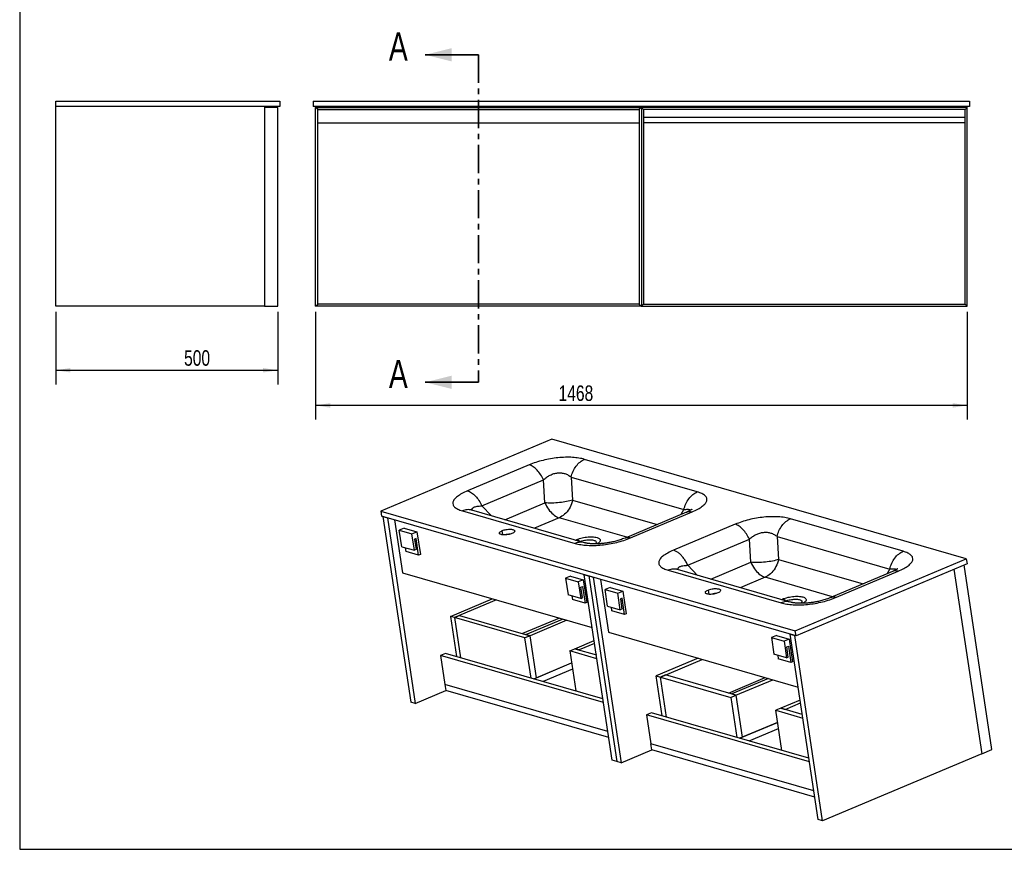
# Model space of a CAD drawing. Header units: millimetres. Extents: x 3 to 416, y 5 to 292.
# Tile 1 of 3: x 3 to 225, y 5 to 192. Entities that reach past the tile are written whole.
import ezdxf

# ---------------------------------------------------------------- set-up
doc = ezdxf.new("R2010")
doc.units = ezdxf.units.MM
doc.linetypes.add('CENTER', pattern=[10.16, 6.35, -1.27, 1.27, -1.27])
doc.layers.add('FORMAT', color=179, linetype='Continuous')
doc.styles.add('SLDTEXTSTYLE0', font='TXT', dxfattribs={"width": 0.75})
doc.dimstyles.new('SLDDIMSTYLE0', dxfattribs={"dimtxt": 3.5, "dimasz": 3.302, "dimexe": 0, "dimexo": 0.0625, "dimgap": 0.875, "dimtad": 1, "dimlfac": 10, "dimrnd": 1e-09, "dimzin": 12, "dimdsep": 46, "dimtxsty": 'SLDTEXTSTYLE0', "dimsah": 1, "dimcen": 0.09, "dimadec": 0, "dimazin": 3, "dimtfac": 1, "dimtdec": 0, "dimtofl": 0, "dimtmove": 0, "dimatfit": 3, "dimfxl": 0, "dimfrac": 2, "dimtolj": 1, "dimtzin": 12, "dimarcsym": 0})

# ---------------------------------------------------------------- blocks, each defined once
blk = doc.blocks.new('_D_5')
at = {"layer": 'FORMAT'}
for p, q in [((69.59, 126.56), (69.59, 102.3)), ((216.39, 126.56), (216.39, 102.3)), ((216.39, 105.48), (69.59, 105.48))]:
    blk.add_line(p, q, dxfattribs=at)
for points in [[(69.59, 105.48), (72.89, 104.97), (72.89, 105.99)], [(216.39, 105.48), (213.08, 105.99), (213.08, 104.97)]]:
    blk.add_solid(points, dxfattribs=at)
at = {"layer": 'FORMAT', "insert": (124.33, 109.99), "char_height": 3.5, "attachment_point": 1, "style": 'SLDTEXTSTYLE0'}
blk.add_mtext('1468', dxfattribs=at)
blk = doc.blocks.new('_D_6')
at = {"layer": 'FORMAT'}
for p, q in [((11.08, 126.56), (11.08, 110.23)), ((61.08, 126.56), (61.08, 110.23)), ((11.08, 113.4), (61.08, 113.4))]:
    blk.add_line(p, q, dxfattribs=at)
for points in [[(11.08, 113.4), (14.38, 112.9), (14.38, 113.91)], [(61.08, 113.4), (57.78, 113.91), (57.78, 112.9)]]:
    blk.add_solid(points, dxfattribs=at)
at = {"layer": 'FORMAT', "insert": (39.99, 117.92), "char_height": 3.5, "attachment_point": 1, "style": 'SLDTEXTSTYLE0'}
blk.add_mtext('500', dxfattribs=at)

msp = doc.modelspace()

# ---------------------------------------------------------------- linework, layer by layer
at = {"color": 7, "linetype": 'Continuous', "lineweight": 35}
for p, q in [((106.2862, 184.4998), (94.2862, 184.4998)), ((106.2862, 110.6925), (94.2862, 110.6925))]:
    msp.add_line(p, q, dxfattribs=at)
at = {"color": 7, "linetype": 'CENTER', "lineweight": 35}
msp.add_line((106.2862, 184.4998), (106.2862, 110.6925), dxfattribs=at)
at = {"color": 7, "linetype": 'Continuous', "lineweight": 25}
for p, q in [((11.0818, 174.0302), (61.5818, 174.0302)), ((11.0818, 172.8302), (11.0818, 174.0302)), ((61.5818, 174.0302), (61.5818, 172.8302)), ((69.0862, 174.0302), (69.0862, 172.8302)), ((69.0862, 174.0302), (216.8862, 174.0302)), ((216.8862, 174.0302), (216.8862, 172.8302)), ((11.0818, 127.8302), (11.0818, 172.8302)), ((61.5818, 172.8302), (11.0818, 172.8302)), ((58.0818, 172.8302), (58.0818, 127.8302)), ((58.0818, 172.6302), (58.0818, 127.8302)), ((61.0818, 172.6302), (58.0818, 172.6302)), ((61.0818, 127.8302), (61.0818, 172.6302)), ((216.8862, 172.8302), (69.0862, 172.8302)), ((69.5862, 172.8302), (69.5862, 172.6302)), ((70.0862, 172.1302), (69.5862, 172.6302)), ((69.5862, 127.8302), (69.5862, 172.6302)), ((69.5862, 172.6302), (142.9862, 172.6302)), ((70.0862, 128.3302), (70.0862, 172.1302)), ((70.0862, 172.1302), (142.4862, 172.1302)), ((71.1862, 172.8302), (71.1862, 172.6302)), ((141.3862, 172.6302), (141.3862, 172.8302)), ((142.9862, 172.6302), (142.4862, 172.1302)), ((142.4862, 172.1302), (142.4862, 128.3302)), ((142.9862, 172.6302), (142.9862, 172.8302)), ((142.9862, 172.6302), (143.4862, 172.1302)), ((142.9862, 172.6302), (142.9862, 127.8302)), ((216.3862, 172.6302), (142.9862, 172.6302)), ((143.4862, 172.1302), (143.4862, 128.3302)), ((215.8862, 172.1302), (143.4862, 172.1302)), ((144.5862, 172.8302), (144.5862, 172.6302)), ((214.7862, 172.6302), (214.7862, 172.8302)), ((215.8862, 172.1302), (216.3862, 172.6302)), ((215.8862, 128.3302), (215.8862, 172.1302)), ((216.3862, 172.6302), (216.3862, 172.8302)), ((216.3862, 127.8302), (216.3862, 172.6302)), ((70.0862, 169.1302), (142.4862, 169.1302)), ((215.8862, 170.3302), (143.4862, 170.3302)), ((215.8862, 169.1302), (143.4862, 169.1302)), ((58.0818, 127.8302), (11.0818, 127.8302)), ((58.0818, 127.8302), (61.0818, 127.8302)), ((69.5862, 127.8302), (70.0862, 128.3302)), ((142.9862, 127.8302), (69.5862, 127.8302)), ((142.4862, 128.3302), (70.0862, 128.3302)), ((142.4862, 128.3302), (142.9862, 127.8302)), ((143.4862, 128.3302), (142.9862, 127.8302)), ((142.9862, 127.8302), (216.3862, 127.8302)), ((143.4862, 128.3302), (215.8862, 128.3302)), ((216.3862, 127.8302), (215.8862, 128.3302)), ((122.7758, 97.8821), (84.2742, 81.6375)), ((216.1544, 70.9201), (122.7758, 97.8821)), ((155.5746, 85.9954), (130.1818, 93.3273)), ((117.7117, 92.0818), (103.8422, 86.2299)), ((127.1589, 89.3207), (127.4851, 84.1565)), ((127.1589, 89.3207), (152.5517, 81.9889)), ((107.0543, 82.8461), (120.9239, 88.698)), ((121.2501, 83.5338), (120.9239, 88.698)), ((84.2742, 81.6375), (177.6528, 54.6755)), ((84.2742, 81.6375), (84.4421, 80.5225)), ((177.8207, 53.5605), (84.4421, 80.5225)), ((84.758, 80.4313), (85.7689, 80.1395)), ((84.758, 80.4313), (91.0541, 38.6213)), ((85.7689, 80.1395), (92.065, 38.3295)), ((102.6739, 81.7211), (128.0667, 74.3893)), ((130.1535, 74.5474), (104.7605, 81.8794)), ((153.1625, 81.448), (139.2926, 75.596)), ((140.5367, 75.6348), (154.4063, 81.4866)), ((201.948, 72.6056), (176.5552, 79.9375)), ((87.3795, 79.6744), (89.1763, 67.7431)), ((89.589, 77.8441), (88.4454, 77.3616)), ((89.589, 77.8441), (92.432, 77.0232)), ((164.0851, 78.692), (150.2155, 72.8401)), ((88.4454, 77.3616), (91.2884, 76.5407)), ((89.005, 73.6452), (88.4454, 77.3616)), ((91.2884, 76.5407), (92.432, 77.0232)), ((91.8481, 72.8243), (91.2884, 76.5407)), ((92.2607, 75.4687), (91.8795, 75.3079)), ((92.8204, 71.7523), (92.2607, 75.4687)), ((92.432, 77.0232), (93.2016, 71.9131)), ((173.5323, 75.9309), (173.8585, 70.7667)), ((173.5323, 75.9309), (198.9251, 68.5991)), ((89.005, 73.6452), (91.8481, 72.8243)), ((89.9773, 72.5732), (89.8527, 73.4004)), ((91.8795, 75.3079), (92.2293, 72.9851)), ((153.4277, 69.4563), (167.2973, 75.3082)), ((167.6235, 70.144), (167.2973, 75.3082)), ((92.8204, 71.7523), (89.9773, 72.5732)), ((92.2293, 72.9851), (91.8481, 72.8243)), ((93.2016, 71.9131), (92.8204, 71.7523)), ((177.6528, 54.6755), (216.1544, 70.9201)), ((216.3223, 69.8052), (177.8207, 53.5605)), ((221.9213, 27.9255), (215.657, 69.5244)), ((216.1544, 70.9201), (216.3223, 69.8052)), ((89.1763, 67.7431), (131.9173, 55.4021)), ((127.0541, 67.0265), (125.9105, 66.544)), ((125.9105, 66.544), (126.4702, 62.8275)), ((125.9105, 66.544), (128.7536, 65.7231)), ((127.0541, 67.0265), (129.8972, 66.2056)), ((130.1205, 67.3334), (131.1314, 67.0415)), ((136.4167, 25.5234), (130.1205, 67.3334)), ((131.1314, 67.0415), (132.1423, 66.7497)), ((131.1314, 67.0415), (137.4275, 25.2315)), ((132.1423, 66.7497), (138.4384, 24.9397)), ((149.0473, 68.3313), (174.44, 60.9995)), ((176.5269, 61.1576), (151.1339, 68.4896)), ((199.5356, 68.058), (185.666, 62.2062)), ((186.9101, 62.245), (200.7797, 68.0968)), ((213.3697, 68.5594), (219.6341, 26.9605)), ((129.8972, 66.2056), (128.7536, 65.7231)), ((128.7536, 65.7231), (129.3132, 62.0066)), ((129.3446, 64.4902), (129.7258, 64.6511)), ((129.6944, 62.1674), (129.3446, 64.4902)), ((129.7258, 64.6511), (130.2855, 60.9346)), ((129.8972, 66.2056), (130.6667, 61.0955)), ((133.7529, 66.2846), (135.5496, 54.3533)), ((135.9624, 64.4543), (134.8187, 63.9718)), ((135.9624, 64.4543), (138.8054, 63.6334)), ((129.3132, 62.0066), (126.4702, 62.8275)), ((127.3179, 62.5827), (127.4424, 61.7555)), ((129.3132, 62.0066), (129.6944, 62.1674)), ((134.8187, 63.9718), (137.6618, 63.1509)), ((135.3784, 60.2554), (134.8187, 63.9718)), ((137.6618, 63.1509), (138.8054, 63.6334)), ((138.2215, 59.4345), (137.6618, 63.1509)), ((138.8054, 63.6334), (139.5749, 58.5233)), ((99.9556, 57.9362), (109.3757, 61.9107)), ((110.3234, 61.6371), (100.9033, 57.6626)), ((130.2855, 60.9346), (127.4424, 61.7555)), ((130.6667, 61.0955), (130.2855, 60.9346)), ((135.3784, 60.2554), (138.2215, 59.4345)), ((136.3507, 59.1834), (136.2261, 60.0106)), ((138.6341, 62.0789), (138.2529, 61.9181)), ((138.2529, 61.9181), (138.6027, 59.5953)), ((139.1937, 58.3625), (138.6341, 62.0789)), ((99.9556, 57.9362), (101.3162, 48.9014)), ((100.9033, 57.6626), (99.9556, 57.9362)), ((100.9033, 57.6626), (102.0469, 58.1451)), ((100.9033, 57.6626), (102.2639, 48.6277)), ((116.7613, 53.0838), (100.9033, 57.6626)), ((102.0469, 58.1451), (117.9049, 53.5663)), ((139.1937, 58.3625), (136.3507, 59.1834)), ((138.6027, 59.5953), (138.2215, 59.4345)), ((139.5749, 58.5233), (139.1937, 58.3625)), ((124.5061, 57.542), (116.2296, 54.05)), ((116.9572, 53.8399), (125.2336, 57.3319)), ((126.1813, 57.0583), (117.9049, 53.5663)), ((117.9049, 53.5663), (116.7613, 53.0838)), ((117.9049, 53.5663), (116.9572, 53.8399)), ((119.332, 44.0893), (117.9049, 53.5663)), ((135.5496, 54.3533), (178.2907, 42.0123)), ((173.4275, 53.6367), (172.2839, 53.1542)), ((173.4275, 53.6367), (176.2706, 52.8158)), ((176.4939, 53.9436), (177.5048, 53.6517)), ((182.7901, 12.1336), (176.4939, 53.9436)), ((183.8009, 11.8418), (177.5048, 53.6517)), ((177.8207, 53.5605), (177.6528, 54.6755)), ((118.1218, 44.0489), (116.7613, 53.0838)), ((128.0135, 50.6475), (132.3573, 52.4802)), ((132.4526, 51.847), (128.9612, 50.3739)), ((172.2839, 53.1542), (175.127, 52.3333)), ((172.2839, 53.1542), (172.8436, 49.4377)), ((176.2706, 52.8158), (175.127, 52.3333)), ((175.127, 52.3333), (175.6866, 48.6168)), ((175.718, 51.1004), (176.0992, 51.2613)), ((176.0678, 48.7777), (175.718, 51.1004)), ((176.0992, 51.2613), (176.6589, 47.5448)), ((176.2706, 52.8158), (177.0401, 47.7057)), ((98.881, 49.6045), (97.7374, 49.122)), ((97.7374, 49.122), (98.7168, 42.6182)), ((134.4597, 38.5188), (97.7374, 49.122)), ((134.3318, 39.3685), (98.881, 49.6045)), ((126.8699, 50.165), (128.0135, 50.6475)), ((126.8699, 50.165), (128.2304, 41.1302)), ((132.9712, 48.4033), (126.8699, 50.165)), ((128.9612, 50.3739), (128.0135, 50.6475)), ((128.0135, 50.6475), (132.8433, 49.253)), ((175.6866, 48.6168), (172.8436, 49.4377)), ((173.6913, 49.1929), (173.8158, 48.3657)), ((118.7835, 43.8579), (127.2798, 47.4427)), ((119.332, 44.0893), (127.2798, 47.4427)), ((155.7491, 48.5209), (146.329, 44.5464)), ((147.2767, 44.2728), (156.6968, 48.2473)), ((176.6589, 47.5448), (173.8158, 48.3657)), ((175.6866, 48.6168), (176.0678, 48.7777)), ((177.0401, 47.7057), (176.6589, 47.5448)), ((127.4897, 46.049), (120.8691, 43.2557)), ((146.329, 44.5464), (147.2767, 44.2728)), ((147.6896, 35.5116), (146.329, 44.5464)), ((148.4203, 44.7553), (147.2767, 44.2728)), ((164.2783, 40.1765), (148.4203, 44.7553)), ((135.4391, 32.0151), (98.7168, 42.6182)), ((98.7168, 42.6182), (98.9267, 41.2246)), ((118.7835, 43.8579), (119.332, 44.0893)), ((148.6373, 35.238), (147.2767, 44.2728)), ((147.2767, 44.2728), (163.1346, 39.694)), ((162.603, 40.6602), (170.8795, 44.1522)), ((171.607, 43.9421), (163.3306, 40.4501)), ((164.2783, 40.1765), (172.5547, 43.6685)), ((92.065, 38.3295), (98.9267, 41.2246)), ((135.649, 30.6214), (98.9267, 41.2246)), ((163.1346, 39.694), (164.2783, 40.1765)), ((163.3306, 40.4501), (164.2783, 40.1765)), ((164.2783, 40.1765), (165.7054, 30.6995)), ((92.065, 38.3295), (91.0541, 38.6213)), ((163.1346, 39.694), (164.4952, 30.6592)), ((178.7307, 39.0904), (174.3869, 37.2577)), ((175.3346, 36.9841), (178.826, 38.4572)), ((145.2544, 36.2147), (144.1108, 35.7322)), ((144.1108, 35.7322), (145.0902, 29.2284)), ((180.8331, 25.129), (144.1108, 35.7322)), ((180.7051, 25.9787), (145.2544, 36.2147)), ((174.3869, 37.2577), (173.2433, 36.7752)), ((173.2433, 36.7752), (179.3446, 35.0135)), ((174.6038, 27.7404), (173.2433, 36.7752)), ((179.2166, 35.8632), (174.3869, 37.2577)), ((174.3869, 37.2577), (175.3346, 36.9841)), ((173.6532, 34.0529), (165.1568, 30.4681)), ((165.7054, 30.6995), (173.6532, 34.0529)), ((167.2425, 29.8659), (173.8631, 32.6592)), ((181.8125, 18.6253), (145.0902, 29.2284)), ((145.3001, 27.8348), (145.0902, 29.2284)), ((165.1568, 30.4681), (165.7054, 30.6995)), ((138.4384, 24.9397), (145.3001, 27.8348)), ((182.0224, 17.2316), (145.3001, 27.8348)), ((219.6341, 26.9605), (183.8009, 11.8418)), ((219.6341, 26.9605), (221.9213, 27.9255)), ((137.4275, 25.2315), (136.4167, 25.5234)), ((138.4384, 24.9397), (137.4275, 25.2315)), ((183.8009, 11.8418), (182.7901, 12.1336))]:
    msp.add_line(p, q, dxfattribs=at)
at = {"color": 8, "linetype": 'Continuous', "lineweight": 25}
for p, q in [((107.0543, 82.8461), (109.2614, 80.5798)), ((112.2224, 79.7248), (121.2501, 83.5338)), ((127.4851, 84.1565), (146.5412, 78.6543)), ((124.4622, 80.15), (118.891, 77.7993)), ((139.6752, 75.7574), (124.4622, 80.15)), ((151.969, 80.9444), (152.5517, 81.9889)), ((111.7699, 76.3116), (111.6268, 77.2615)), ((128.9878, 74.884), (128.4561, 75.253)), ((153.4277, 69.4563), (155.6348, 67.19)), ((158.5958, 66.335), (167.6235, 70.144)), ((173.8585, 70.7667), (192.9146, 65.2645)), ((170.8356, 66.7602), (165.2644, 64.4095)), ((186.0486, 62.3676), (170.8356, 66.7602)), ((198.3424, 67.5546), (198.9251, 68.5991)), ((158.0002, 63.8717), (158.1433, 62.9218)), ((175.3611, 61.4942), (174.8295, 61.8632))]:
    msp.add_line(p, q, dxfattribs=at)
at = {"color": 7, "linetype": 'Continuous', "lineweight": 25, "flags": 128}
for points in [[(127.4851, 84.1565), (127.1873, 84.06), (126.8644, 83.9687), (126.5189, 83.8836), (126.1531, 83.8051), (125.7698, 83.7339), (125.3719, 83.6704), (124.9621, 83.6152), (124.5436, 83.5686), (124.1194, 83.531), (123.6925, 83.5027), (123.2662, 83.4838), (122.8435, 83.4745), (122.4275, 83.4749), (122.0213, 83.485), (121.6279, 83.5047), (121.2501, 83.5338)], [(121.2501, 83.5338), (121.4326, 83.1502), (121.632, 82.7786), (121.8468, 82.4216), (122.0755, 82.0817), (122.3165, 81.7616), (122.5679, 81.4635), (122.828, 81.1895), (123.0949, 80.9416), (123.3666, 80.7217), (123.6412, 80.5313), (123.9166, 80.3718), (124.191, 80.2444), (124.4622, 80.15)], [(127.4851, 84.1565), (127.3798, 83.7442), (127.2483, 83.3395), (127.0916, 82.9454), (126.9107, 82.5647), (126.707, 82.2001), (126.4819, 81.8544), (126.2371, 81.53), (125.9744, 81.2292), (125.6957, 80.9543), (125.4029, 80.7073), (125.0983, 80.4898), (124.784, 80.3036), (124.4622, 80.15)], [(111.3983, 76.3793), (111.2545, 76.4305), (111.1408, 76.4921), (111.0595, 76.5628), (111.0123, 76.6413), (111.0001, 76.7259), (111.0232, 76.8149), (111.081, 76.9065), (111.1725, 76.9988), (111.2957, 77.09), (111.4482, 77.1781), (111.6268, 77.2615)], [(113.8381, 76.623), (113.637, 76.5462), (113.4174, 76.4774), (113.1839, 76.418), (112.9413, 76.3694), (112.6943, 76.3324), (112.4482, 76.3078), (112.2078, 76.2961), (111.9781, 76.2976), (111.7638, 76.3122), (111.5692, 76.3396), (111.3983, 76.3793)], [(111.6268, 77.2615), (111.828, 77.3384), (112.0475, 77.4072), (112.281, 77.4665), (112.5237, 77.5152), (112.7706, 77.5522), (113.0168, 77.5768), (113.2571, 77.5884), (113.4868, 77.5869), (113.7011, 77.5723), (113.8958, 77.5449), (114.0667, 77.5052), (114.2104, 77.454), (114.3241, 77.3924), (114.4054, 77.3217), (114.4526, 77.2432), (114.4648, 77.1586), (114.4418, 77.0696), (114.3839, 76.978), (114.2924, 76.8857), (114.1692, 76.7945), (114.0167, 76.7064), (113.8381, 76.623)], [(128.4561, 75.253), (128.7263, 75.359), (129.0161, 75.4574), (129.3223, 75.547), (129.6414, 75.6269), (129.9701, 75.6963), (130.3046, 75.7542), (130.6415, 75.8002), (130.9768, 75.8337), (131.3071, 75.8544), (131.6286, 75.8619), (131.9378, 75.8563), (132.2314, 75.8376), (132.5062, 75.806), (132.759, 75.7618), (132.9872, 75.7055), (133.1883, 75.6378), (133.36, 75.5594), (133.5004, 75.4712), (133.6081, 75.374), (133.6819, 75.269), (133.7209, 75.1574), (133.7247, 75.0403), (133.6933, 74.919), (133.627, 74.7949), (133.5265, 74.6694), (133.393, 74.5437), (133.2279, 74.4193), (133.033, 74.2975), (132.9955, 74.2763)], [(128.1683, 75.1206), (128.2083, 75.1404), (128.4561, 75.253)], [(129.2141, 74.8186), (129.3571, 74.8721), (129.6022, 74.9518), (129.8622, 75.0223), (130.1331, 75.0826), (130.4107, 75.1317), (130.6905, 75.1689), (130.9681, 75.1935), (131.2391, 75.2052), (131.4993, 75.2039), (131.7446, 75.1894), (131.9711, 75.1621), (132.1752, 75.1223), (132.3537, 75.0708), (132.5038, 75.0083), (132.6232, 74.9357), (132.7098, 74.8543), (132.7625, 74.7654), (132.7803, 74.6703), (132.763, 74.5705), (132.7108, 74.4676), (132.6245, 74.3632), (132.5249, 74.2741)], [(173.8585, 70.7667), (173.5607, 70.6702), (173.2378, 70.5789), (172.8922, 70.4938), (172.5265, 70.4153), (172.1432, 70.3441), (171.7453, 70.2806), (171.3355, 70.2254), (170.917, 70.1788), (170.4928, 70.1412), (170.0659, 70.1129), (169.6396, 70.094), (169.2169, 70.0847), (168.8009, 70.0851), (168.3947, 70.0952), (168.0013, 70.1149), (167.6235, 70.144)], [(167.6235, 70.144), (167.806, 69.7604), (168.0054, 69.3888), (168.2202, 69.0318), (168.4489, 68.6919), (168.6899, 68.3718), (168.9413, 68.0737), (169.2014, 67.7997), (169.4683, 67.5518), (169.74, 67.3319), (170.0146, 67.1415), (170.29, 66.982), (170.5644, 66.8546), (170.8356, 66.7602)], [(173.8585, 70.7667), (173.7532, 70.3544), (173.6217, 69.9497), (173.465, 69.5556), (173.2841, 69.1749), (173.0803, 68.8103), (172.8553, 68.4646), (172.6105, 68.1402), (172.3478, 67.8394), (172.0691, 67.5645), (171.7763, 67.3175), (171.4717, 67.1), (171.1573, 66.9138), (170.8356, 66.7602)], [(157.7716, 62.9895), (157.6279, 63.0407), (157.5142, 63.1023), (157.4329, 63.173), (157.3857, 63.2515), (157.3735, 63.3361), (157.3966, 63.4251), (157.4544, 63.5167), (157.5459, 63.609), (157.6691, 63.7002), (157.8216, 63.7883), (158.0002, 63.8717)], [(160.2115, 63.2332), (160.0104, 63.1564), (159.7908, 63.0876), (159.5573, 63.0282), (159.3146, 62.9796), (159.0677, 62.9426), (158.8216, 62.918), (158.5812, 62.9063), (158.3515, 62.9078), (158.1372, 62.9224), (157.9426, 62.9498), (157.7716, 62.9895)], [(158.0002, 63.8717), (158.2014, 63.9486), (158.4209, 64.0174), (158.6544, 64.0767), (158.8971, 64.1254), (159.144, 64.1624), (159.3902, 64.187), (159.6305, 64.1986), (159.8602, 64.1971), (160.0745, 64.1825), (160.2691, 64.1551), (160.4401, 64.1154), (160.5838, 64.0642), (160.6975, 64.0026), (160.7788, 63.9319), (160.826, 63.8534), (160.8382, 63.7688), (160.8152, 63.6798), (160.7573, 63.5882), (160.6658, 63.4959), (160.5426, 63.4047), (160.3901, 63.3166), (160.2115, 63.2332)], [(174.8295, 61.8632), (175.0997, 61.9692), (175.3895, 62.0676), (175.6956, 62.1572), (176.0148, 62.2371), (176.3435, 62.3065), (176.678, 62.3644), (177.0148, 62.4104), (177.3502, 62.4439), (177.6805, 62.4646), (178.002, 62.4721), (178.3112, 62.4665), (178.6048, 62.4478), (178.8795, 62.4162), (179.1324, 62.372), (179.3606, 62.3157), (179.5617, 62.248), (179.7334, 62.1696), (179.8738, 62.0814), (179.9815, 61.9842), (180.0553, 61.8792), (180.0943, 61.7676), (180.0981, 61.6505), (180.0667, 61.5292), (180.0004, 61.4051), (179.8999, 61.2796), (179.7664, 61.1539), (179.6013, 61.0295), (179.4064, 60.9077), (179.3689, 60.8865)], [(174.5417, 61.7308), (174.5817, 61.7506), (174.8295, 61.8632)], [(175.5875, 61.4288), (175.7305, 61.4823), (175.9756, 61.562), (176.2356, 61.6325), (176.5065, 61.6928), (176.7841, 61.7419), (177.0639, 61.7791), (177.3415, 61.8037), (177.6125, 61.8154), (177.8727, 61.8141), (178.118, 61.7996), (178.3445, 61.7723), (178.5486, 61.7325), (178.7271, 61.681), (178.8772, 61.6185), (178.9966, 61.5459), (179.0832, 61.4645), (179.1359, 61.3756), (179.1537, 61.2805), (179.1364, 61.1807), (179.0842, 61.0778), (178.9979, 60.9734), (178.8982, 60.8843)]]:
    msp.add_lwpolyline(points, dxfattribs=at)
at = {"color": 7, "linetype": 'Continuous', "lineweight": 25}
for centre in [(113.5472, 71.5316), (159.9206, 58.1418)]:
    msp.add_arc(centre, 4.9434, 91.688067, 105.439472, dxfattribs=at)
for points, knots in [([(130.1818, 93.3273), (129.7869, 93.4413), (129.3572, 93.5358), (128.4407, 93.6826), (127.9539, 93.7351), (126.9375, 93.7965), (126.4079, 93.8055), (125.3212, 93.7796), (124.7643, 93.7448), (123.6392, 93.6324), (123.0712, 93.5548), (121.9406, 93.3592), (121.3781, 93.2412), (120.2749, 92.9681), (119.7344, 92.813), (118.6911, 92.4704), (118.1883, 92.2829), (117.7117, 92.0818)], [0, 0, 0, 0, 0.125, 0.125, 0.25, 0.25, 0.375, 0.375, 0.5, 0.5, 0.625, 0.625, 0.75, 0.75, 0.875, 0.875, 1, 1, 1, 1]), ([(127.1589, 89.3207), (127.2585, 89.7705), (127.4059, 90.2119), (127.7851, 91.0449), (128.0169, 91.4364), (128.5474, 92.1395), (128.846, 92.4511), (129.4874, 92.9709), (129.8301, 93.1789), (130.1818, 93.3273)], [0, 0, 0, 0, 0.25, 0.25, 0.5, 0.5, 0.75, 0.75, 1, 1, 1, 1]), ([(120.9239, 88.698), (120.7358, 89.119), (120.5155, 89.5237), (120.027, 90.27), (119.7588, 90.6115), (119.1951, 91.2054), (118.8996, 91.4577), (118.3036, 91.8538), (118.0032, 91.9976), (117.7117, 92.0818)], [0, 0, 0, 0, 0.25, 0.25, 0.5, 0.5, 0.75, 0.75, 1, 1, 1, 1]), ([(120.9239, 88.698), (121.1544, 88.9216), (121.3988, 89.1255), (121.9084, 89.4879), (122.1736, 89.6465), (122.7169, 89.9136), (122.995, 90.0223), (123.5561, 90.1864), (123.8391, 90.2418), (124.4016, 90.298), (124.6812, 90.2987), (125.2287, 90.2454), (125.4966, 90.1913), (126.0131, 90.03), (126.2615, 89.9227), (126.7319, 89.6581), (126.9537, 89.5008), (127.1589, 89.3207)], [0, 0, 0, 0, 0.125, 0.125, 0.25, 0.25, 0.375, 0.375, 0.5, 0.5, 0.625, 0.625, 0.75, 0.75, 0.875, 0.875, 1, 1, 1, 1]), ([(103.8422, 86.2299), (103.3656, 86.0289), (102.932, 85.8213), (102.1633, 85.3994), (101.8282, 85.185), (101.2664, 84.7557), (101.0395, 84.5407), (100.701, 84.1164), (100.5892, 83.9071), (100.4838, 83.5003), (100.4902, 83.3028), (100.621, 82.9254), (100.7455, 82.7455), (101.1087, 82.4086), (101.3477, 82.2515), (101.9327, 81.9648), (102.279, 81.8352), (102.6739, 81.7211)], [0, 0, 0, 0, 0.125, 0.125, 0.25, 0.25, 0.375, 0.375, 0.5, 0.5, 0.625, 0.625, 0.75, 0.75, 0.875, 0.875, 1, 1, 1, 1]), ([(103.8422, 86.2299), (104.1336, 86.1458), (104.434, 86.0019), (105.03, 85.6058), (105.3255, 85.3535), (105.8893, 84.7597), (106.1574, 84.4182), (106.6459, 83.6719), (106.8663, 83.2671), (107.0543, 82.8461)], [0, 0, 0, 0, 0.25, 0.25, 0.5, 0.5, 0.75, 0.75, 1, 1, 1, 1]), ([(152.5517, 81.9889), (152.6513, 82.4386), (152.7986, 82.88), (153.1779, 83.713), (153.4097, 84.1045), (153.9402, 84.8076), (154.2388, 85.1192), (154.8802, 85.639), (155.2229, 85.847), (155.5746, 85.9954)], [0, 0, 0, 0, 0.25, 0.25, 0.5, 0.5, 0.75, 0.75, 1, 1, 1, 1]), ([(154.4063, 81.4866), (154.8829, 81.6877), (155.3165, 81.8952), (156.0852, 82.3172), (156.4203, 82.5315), (156.9821, 82.9609), (157.2089, 83.1759), (157.5475, 83.6002), (157.6593, 83.8095), (157.7647, 84.2163), (157.7583, 84.4137), (157.6275, 84.7911), (157.503, 84.971), (157.1397, 85.308), (156.9008, 85.4651), (156.3158, 85.7518), (155.9695, 85.8814), (155.5746, 85.9954)], [0, 0, 0, 0, 0.125, 0.125, 0.25, 0.25, 0.375, 0.375, 0.5, 0.5, 0.625, 0.625, 0.75, 0.75, 0.875, 0.875, 1, 1, 1, 1]), ([(154.3678, 82.0756), (154.3678, 82.0756), (154.3728, 82.0801), (154.3559, 82.0661), (154.3114, 82.0347), (154.2452, 81.9907), (154.1627, 81.9397), (154.0861, 81.895), (154.0228, 81.8593), (153.9529, 81.8208), (153.8459, 81.7641), (153.6832, 81.6823), (153.4545, 81.5738), (153.2667, 81.4929), (153.1622, 81.4478)], [0, 0, 0, 0, 0.00089728, 0.1158411, 0.20940692, 0.30460055, 0.39502325, 0.47031282, 0.50703627, 0.54814066, 0.61639063, 0.71320885, 0.84032927, 1, 1, 1, 1]), ([(104.7671, 81.8776), (104.743, 81.8846), (104.6952, 81.8983), (104.6389, 81.9163), (104.5893, 81.9337), (104.5549, 81.9468), (104.5389, 81.9533), (104.5381, 81.9536), (104.5378, 81.9537)], [0, 0, 0, 0, 0.22275465, 0.44262419, 0.60343636, 0.73812224, 0.87707341, 1, 1, 1, 1]), ([(176.5552, 79.9375), (176.1603, 80.0515), (175.7306, 80.146), (174.814, 80.2928), (174.3273, 80.3453), (173.3109, 80.4067), (172.7813, 80.4157), (171.6946, 80.3898), (171.1376, 80.355), (170.0126, 80.2426), (169.4445, 80.165), (168.314, 79.9695), (167.7514, 79.8514), (166.6483, 79.5783), (166.1078, 79.4232), (165.0644, 79.0806), (164.5617, 78.8931), (164.0851, 78.692)], [0, 0, 0, 0, 0.125, 0.125, 0.25, 0.25, 0.375, 0.375, 0.5, 0.5, 0.625, 0.625, 0.75, 0.75, 0.875, 0.875, 1, 1, 1, 1]), ([(173.5323, 75.9309), (173.6319, 76.3807), (173.7792, 76.8221), (174.1585, 77.6551), (174.3903, 78.0466), (174.9208, 78.7497), (175.2194, 79.0613), (175.8608, 79.5811), (176.2035, 79.7891), (176.5552, 79.9375)], [0, 0, 0, 0, 0.25, 0.25, 0.5, 0.5, 0.75, 0.75, 1, 1, 1, 1]), ([(167.2973, 75.3082), (167.1092, 75.7292), (166.8889, 76.1339), (166.4003, 76.8802), (166.1322, 77.2217), (165.5685, 77.8156), (165.273, 78.0679), (164.677, 78.464), (164.3766, 78.6078), (164.0851, 78.692)], [0, 0, 0, 0, 0.25, 0.25, 0.5, 0.5, 0.75, 0.75, 1, 1, 1, 1]), ([(128.0667, 74.3893), (128.4616, 74.2752), (128.8913, 74.1808), (129.8078, 74.034), (130.2946, 73.9815), (131.311, 73.9201), (131.8406, 73.9111), (132.9272, 73.937), (133.4842, 73.9718), (134.6093, 74.0842), (135.1773, 74.1617), (136.3079, 74.3573), (136.8704, 74.4754), (137.9735, 74.7485), (138.5141, 74.9035), (139.5574, 75.2462), (140.0602, 75.4337), (140.5367, 75.6348)], [0, 0, 0, 0, 0.125, 0.125, 0.25, 0.25, 0.375, 0.375, 0.5, 0.5, 0.625, 0.625, 0.75, 0.75, 0.875, 0.875, 1, 1, 1, 1]), ([(139.2926, 75.596), (139.1171, 75.5245), (138.7798, 75.387), (138.2476, 75.2005), (137.7317, 75.0376), (137.2382, 74.8971), (136.7543, 74.7742), (136.2972, 74.6715), (135.8751, 74.5881), (135.4925, 74.522), (135.1452, 74.468), (134.8207, 74.4229), (134.5153, 74.3854), (134.2221, 74.3542), (133.9364, 74.3284), (133.6315, 74.3058), (133.3206, 74.2885), (132.9913, 74.2766), (132.6512, 74.2714), (132.2894, 74.2745), (131.9012, 74.2885), (131.5275, 74.3139), (131.1955, 74.3481), (130.9625, 74.3795), (130.7869, 74.4072), (130.6408, 74.4329), (130.4758, 74.4661), (130.3048, 74.5053), (130.2056, 74.5333), (130.1555, 74.5474)], [0, 0, 0, 0, 0.06657887, 0.12798589, 0.18459494, 0.23660334, 0.28368552, 0.32600609, 0.36380179, 0.39739436, 0.42830189, 0.45733251, 0.48463275, 0.51049638, 0.53607221, 0.56201395, 0.59395372, 0.62301503, 0.65650416, 0.69450603, 0.73428237, 0.78193165, 0.82317169, 0.85785133, 0.87591515, 0.8984464, 0.92758814, 0.96348186, 1, 1, 1, 1]), ([(167.2973, 75.3082), (167.5278, 75.5318), (167.7722, 75.7357), (168.2818, 76.0981), (168.547, 76.2567), (169.0903, 76.5238), (169.3684, 76.6325), (169.9295, 76.7966), (170.2125, 76.852), (170.775, 76.9082), (171.0545, 76.9089), (171.602, 76.8556), (171.87, 76.8015), (172.3864, 76.6402), (172.6349, 76.5329), (173.1053, 76.2683), (173.3271, 76.111), (173.5323, 75.9309)], [0, 0, 0, 0, 0.125, 0.125, 0.25, 0.25, 0.375, 0.375, 0.5, 0.5, 0.625, 0.625, 0.75, 0.75, 0.875, 0.875, 1, 1, 1, 1]), ([(150.2155, 72.8401), (149.739, 72.6391), (149.3054, 72.4315), (148.5367, 72.0096), (148.2016, 71.7952), (147.6398, 71.3659), (147.4129, 71.1509), (147.0744, 70.7266), (146.9625, 70.5173), (146.8572, 70.1105), (146.8636, 69.913), (146.9944, 69.5356), (147.1189, 69.3557), (147.4821, 69.0188), (147.721, 68.8617), (148.3061, 68.575), (148.6524, 68.4454), (149.0473, 68.3313)], [0, 0, 0, 0, 0.125, 0.125, 0.25, 0.25, 0.375, 0.375, 0.5, 0.5, 0.625, 0.625, 0.75, 0.75, 0.875, 0.875, 1, 1, 1, 1]), ([(198.9251, 68.5991), (199.0247, 69.0488), (199.172, 69.4903), (199.5513, 70.3232), (199.7831, 70.7147), (200.3136, 71.4178), (200.6122, 71.7294), (201.2536, 72.2492), (201.5963, 72.4572), (201.948, 72.6056)], [0, 0, 0, 0, 0.25, 0.25, 0.5, 0.5, 0.75, 0.75, 1, 1, 1, 1]), ([(200.7797, 68.0968), (201.2562, 68.2979), (201.6899, 68.5054), (202.4586, 68.9274), (202.7937, 69.1417), (203.3555, 69.5711), (203.5823, 69.7861), (203.9209, 70.2104), (204.0327, 70.4197), (204.1381, 70.8265), (204.1316, 71.0239), (204.0009, 71.4013), (203.8763, 71.5812), (203.5131, 71.9182), (203.2742, 72.0753), (202.6892, 72.362), (202.3429, 72.4916), (201.948, 72.6056)], [0, 0, 0, 0, 0.125, 0.125, 0.25, 0.25, 0.375, 0.375, 0.5, 0.5, 0.625, 0.625, 0.75, 0.75, 0.875, 0.875, 1, 1, 1, 1]), ([(151.1404, 68.4878), (151.1164, 68.4948), (151.0686, 68.5085), (151.0123, 68.5265), (150.9627, 68.5439), (150.9283, 68.557), (150.9123, 68.5635), (150.9115, 68.5638), (150.9111, 68.5639)], [0, 0, 0, 0, 0.22275465, 0.44262419, 0.60343636, 0.73812224, 0.87707341, 1, 1, 1, 1]), ([(200.7412, 68.6858), (200.7412, 68.6858), (200.7462, 68.6903), (200.7293, 68.6763), (200.6848, 68.6449), (200.6186, 68.6009), (200.5361, 68.5499), (200.4595, 68.5052), (200.3962, 68.4695), (200.3263, 68.431), (200.2193, 68.3743), (200.0566, 68.2925), (199.8279, 68.184), (199.6401, 68.1031), (199.5356, 68.058)], [0, 0, 0, 0, 0.00089728, 0.1158411, 0.20940692, 0.30460055, 0.39502325, 0.47031282, 0.50703627, 0.54814066, 0.61639063, 0.71320885, 0.84032927, 1, 1, 1, 1]), ([(174.44, 60.9995), (174.835, 60.8854), (175.2647, 60.791), (176.1812, 60.6442), (176.6679, 60.5917), (177.6844, 60.5303), (178.214, 60.5213), (179.3006, 60.5472), (179.8576, 60.582), (180.9826, 60.6944), (181.5507, 60.7719), (182.6813, 60.9675), (183.2438, 61.0856), (184.3469, 61.3587), (184.8875, 61.5137), (185.9308, 61.8564), (186.4336, 62.0439), (186.9101, 62.245)], [0, 0, 0, 0, 0.125, 0.125, 0.25, 0.25, 0.375, 0.375, 0.5, 0.5, 0.625, 0.625, 0.75, 0.75, 0.875, 0.875, 1, 1, 1, 1]), ([(185.666, 62.2062), (185.4905, 62.1347), (185.1532, 61.9972), (184.621, 61.8107), (184.1051, 61.6478), (183.6115, 61.5073), (183.1276, 61.3844), (182.6706, 61.2817), (182.2485, 61.1983), (181.8659, 61.1322), (181.5186, 61.0782), (181.1941, 61.0331), (180.8887, 60.9956), (180.5955, 60.9644), (180.3098, 60.9386), (180.0049, 60.916), (179.694, 60.8987), (179.3647, 60.8868), (179.0246, 60.8816), (178.6628, 60.8847), (178.2746, 60.8987), (177.9009, 60.9241), (177.5689, 60.9583), (177.3359, 60.9897), (177.1603, 61.0174), (177.0142, 61.0431), (176.8492, 61.0763), (176.6782, 61.1156), (176.5789, 61.1435), (176.5289, 61.1576)], [0, 0, 0, 0, 0.06657887, 0.12798589, 0.18459494, 0.23660334, 0.28368552, 0.32600609, 0.36380179, 0.39739436, 0.42830189, 0.45733251, 0.48463275, 0.51049638, 0.53607221, 0.56201395, 0.59395372, 0.62301503, 0.65650416, 0.69450603, 0.73428237, 0.78193165, 0.82317169, 0.85785133, 0.87591515, 0.8984464, 0.92758814, 0.96348186, 1, 1, 1, 1])]:
    msp.add_open_spline(points, degree=3, knots=knots, dxfattribs=at)
at = {"color": 8, "linetype": 'Continuous', "lineweight": 25}
for points, knots in [([(104.8941, 81.8408), (104.876, 81.8866), (104.8345, 81.9918), (104.8469, 82.1446), (104.9205, 82.2968), (105.0623, 82.4315), (105.2674, 82.5486), (105.5604, 82.6575), (105.96, 82.7492), (106.4709, 82.8176), (106.8567, 82.8365), (107.0543, 82.8461)], [0, 0, 0, 0, 0.07390796, 0.16952721, 0.26514576, 0.36250251, 0.46061357, 0.56340991, 0.70233265, 0.84758226, 1, 1, 1, 1]), ([(152.5517, 81.9889), (152.7054, 82.0143), (153.0057, 82.064), (153.3826, 82.0842), (153.6606, 82.0605), (153.8422, 81.998), (153.9454, 81.926), (153.9673, 81.8594), (153.9758, 81.8336)], [0, 0, 0, 0, 0.21785451, 0.42546358, 0.62403084, 0.77095958, 0.9111936, 1, 1, 1, 1]), ([(104.76, 81.8774), (104.5982, 81.9163), (104.2673, 81.9958), (103.7432, 81.9972), (103.2054, 81.9183), (102.8511, 81.7869), (102.6739, 81.7211)], [0, 0, 0, 0, 0.24168015, 0.49445344, 0.74722672, 1, 1, 1, 1]), ([(153.1637, 81.4446), (153.1729, 81.4498), (153.2956, 81.5185), (153.5676, 81.5672), (153.9724, 81.5886), (154.2617, 81.5206), (154.4063, 81.4866)], [0, 0, 0, 0, 0.02647701, 0.35098467, 0.67549234, 1, 1, 1, 1]), ([(139.2951, 75.5932), (139.304, 75.5982), (139.4264, 75.6667), (139.698, 75.7153), (140.1028, 75.7368), (140.3921, 75.6688), (140.5367, 75.6348)], [0, 0, 0, 0, 0.02560754, 0.35040503, 0.67520251, 1, 1, 1, 1]), ([(130.155, 74.5451), (129.9925, 74.5841), (129.6608, 74.6638), (129.136, 74.6654), (128.5982, 74.5864), (128.2438, 74.455), (128.0667, 74.3893)], [0, 0, 0, 0, 0.24250869, 0.4950058, 0.7475029, 1, 1, 1, 1]), ([(151.2675, 68.451), (151.2494, 68.4968), (151.2079, 68.602), (151.2203, 68.7548), (151.2939, 68.907), (151.4357, 69.0417), (151.6408, 69.1588), (151.9338, 69.2677), (152.3334, 69.3594), (152.8443, 69.4278), (153.2301, 69.4467), (153.4277, 69.4563)], [0, 0, 0, 0, 0.073907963, 0.169527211, 0.265145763, 0.362502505, 0.460613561, 0.563409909, 0.702332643, 0.847582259, 1, 1, 1, 1]), ([(151.1334, 68.4876), (150.9716, 68.5265), (150.6407, 68.606), (150.1166, 68.6074), (149.5788, 68.5285), (149.2244, 68.3971), (149.0473, 68.3313)], [0, 0, 0, 0, 0.24168015, 0.49445344, 0.74722672, 1, 1, 1, 1]), ([(198.9251, 68.5991), (199.0788, 68.6245), (199.379, 68.6742), (199.756, 68.6944), (200.034, 68.6707), (200.2156, 68.6082), (200.3188, 68.5362), (200.3407, 68.4696), (200.3492, 68.4438)], [0, 0, 0, 0, 0.21785451, 0.42546357, 0.62403084, 0.77095959, 0.9111936, 1, 1, 1, 1]), ([(200.7797, 68.0968), (200.635, 68.1308), (200.3457, 68.1988), (199.9409, 68.1774), (199.669, 68.1287), (199.5463, 68.06), (199.5371, 68.0548)], [0, 0, 0, 0, 0.32450766, 0.64901533, 0.97352299, 1, 1, 1, 1]), ([(185.6685, 62.2034), (185.6774, 62.2084), (185.7998, 62.2769), (186.0714, 62.3255), (186.4762, 62.347), (186.7655, 62.279), (186.9101, 62.245)], [0, 0, 0, 0, 0.02560754, 0.35040503, 0.67520251, 1, 1, 1, 1]), ([(176.5284, 61.1553), (176.3659, 61.1943), (176.0342, 61.274), (175.5094, 61.2756), (174.9716, 61.1966), (174.6172, 61.0652), (174.44, 60.9995)], [0, 0, 0, 0, 0.24250869, 0.4950058, 0.7475029, 1, 1, 1, 1])]:
    msp.add_open_spline(points, degree=3, knots=knots, dxfattribs=at)
at = {"color": 7, "linetype": 'Continuous', "lineweight": 25}
msp.add_open_spline([(153.4277, 69.4563), (153.365, 69.5966), (153.2325, 69.8737), (153.014, 70.2751), (152.7777, 70.6587), (152.5255, 71.0214), (152.2596, 71.36), (151.9823, 71.6717), (151.6959, 71.9539), (151.4029, 72.204), (151.1057, 72.4201), (150.8069, 72.6002), (150.509, 72.7428), (150.3127, 72.8121), (150.2155, 72.8401)], degree=3, dxfattribs=at)
at = {"color": 7, "linetype": 'Continuous', "lineweight": 35}
for points in [[(94.2862, 184.4998), (100.2862, 182.9998), (100.2862, 185.9998)], [(94.2862, 110.6925), (100.2862, 109.1925), (100.2862, 112.1925)]]:
    msp.add_solid(points, dxfattribs=at)
at = {"layer": 'FORMAT'}
for p, q in [((2.9641, 292.2451), (2.9641, 5.4475)), ((2.9641, 5.4475), (415.2814, 5.4475))]:
    msp.add_line(p, q, dxfattribs=at)

# ---------------------------------------------------------------- texts
at = {"color": 7, "linetype": 'Continuous', "char_height": 6.35, "attachment_point": 1, "style": 'SLDTEXTSTYLE0'}
for insert in [(86.1174, 189.5388), (86.1174, 115.7315)]:
    msp.add_mtext('A', dxfattribs=dict(at, insert=insert))

# ---------------------------------------------------------------- dimensions: what is measured, and where the dimension line sits
at = {"layer": 'FORMAT'}
for base, p1, p2, picture, middle in [((61.0818, 113.4034), (11.0818, 127.8302), (61.0818, 127.8302), '_D_6', (43.8728, 113.4034)), ((69.5862, 105.4789), (216.3862, 127.8302), (69.5862, 127.8302), '_D_5', (129.4989, 105.4789))]:
    dim = msp.add_linear_dim(base=base, p1=p1, p2=p2, dimstyle='SLDDIMSTYLE0', dxfattribs=at)
    dim.commit()
    dim.dimension.update_dxf_attribs({"geometry": picture, "text_midpoint": middle, "dimtype": 160})

doc.saveas('drawing.dxf')
